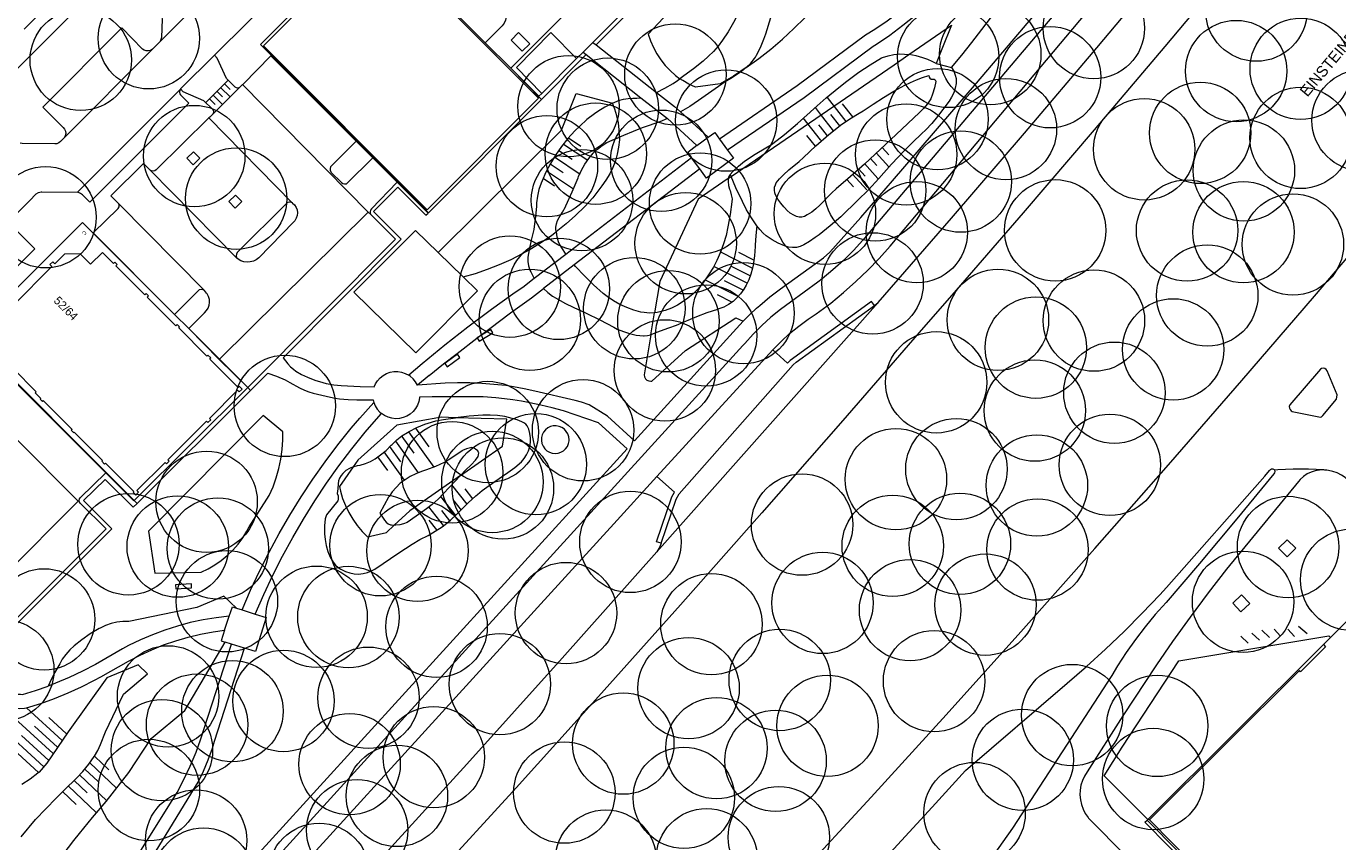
# Model space of a CAD drawing. Header units: metres. Extents: x 134994 to 136506, y 457393 to 459006.
# Tile 144 of 171: x 135737 to 135903, y 458478 to 458581. Entities that reach past the tile are written whole.
import ezdxf
from ezdxf.enums import TextEntityAlignment as Align

# ---------------------------------------------------------------- set-up
doc = ezdxf.new("R2010")
doc.units = ezdxf.units.M
for name, color, linetype, lineweight in [('B-WE-GR-BOOM-S', 250, 'Continuous', 13), ('B-WE-GW_TALUDLIJNEN', 251, 'Continuous', 5), ('B-WE-KG_BEBOUWING', 251, 'Continuous', 20), ('B-WE-KG_HUISNR', 251, 'Continuous', 5), ('B-WE-KG_ONDERGROND_REST', 251, 'Continuous', 5), ('B-WE-KG_STRAATNAAM', 251, 'Continuous', 5)]:
    doc.layers.add(name, color=color, linetype=linetype, lineweight=lineweight)
doc.styles.add('Styledgn000', font='dgn000.shx')

# ---------------------------------------------------------------- blocks, each defined once
blk = doc.blocks.new('SGR-BOOM_02')
blk.add_circle((0, 0), 6.4)

msp = doc.modelspace()

# ---------------------------------------------------------------- linework, layer by layer
at = {"layer": 'B-WE-GW_TALUDLIJNEN'}
for p, q in [((135852.32, 458576.66), (135854.29, 458576.15)), ((135840.99, 458569.36), (135838.61, 458572.39)), ((135837.72, 458570.28), (135837.09, 458571.09)), ((135839.38, 458568.17), (135837.72, 458570.28)), ((135840.17, 458568.79), (135839.03, 458570.23)), ((135841.81, 458569.93), (135840.52, 458571.57)), ((135837.72, 458567.04), (135835.55, 458569.8)), ((135837.72, 458568.66), (135837.5, 458568.94)), ((135838.61, 458567.53), (135837.72, 458568.66)), ((135805.91, 458567.28), (135807.46, 458566.24)), ((135837.09, 458566.22), (135836.02, 458567.59)), ((135837.84, 458566.89), (135837.72, 458567.04)), ((135804.68, 458565.69), (135806.36, 458564.58)), ((135805.27, 458566.5), (135808.36, 458564.45)), ((135844.75, 458565.38), (135846.35, 458563.61)), ((135845.5, 458566.04), (135846.34, 458565.12)), ((135803.61, 458564), (135805.25, 458562.91)), ((135804.12, 458564.86), (135807.36, 458562.71)), ((135843.27, 458564.03), (135844.98, 458562.15)), ((135844.01, 458564.7), (135844.86, 458563.77)), ((135802.71, 458562.2), (135804.14, 458561.24)), ((135803.14, 458563.11), (135806.53, 458560.86)), ((135826.32, 458562.67), (135826.44, 458562.39)), ((135841.04, 458562.02), (135841.89, 458561.09)), ((135841.79, 458562.69), (135843.6, 458560.7)), ((135842.53, 458563.36), (135843.38, 458562.43)), ((135829.12, 458550.83), (135825.05, 458552.87)), ((135829.31, 458551.85), (135827.41, 458552.81)), ((135828.48, 458548.91), (135824.24, 458551.04)), ((135828.85, 458549.84), (135826.51, 458551.02)), ((135827.35, 458547.24), (135823.21, 458549.33)), ((135827.97, 458548.05), (135825.61, 458549.23)), ((135826.53, 458546.53), (135824.71, 458547.45)), ((135786.59, 458530.61), (135788.28, 458528.26)), ((135784.05, 458529), (135786.94, 458524.98)), ((135784.87, 458529.59), (135786.39, 458527.47)), ((135785.68, 458530.17), (135788.88, 458525.71)), ((135782.58, 458527.62), (135785.16, 458524.04)), ((135783.32, 458528.32), (135784.7, 458526.39)), ((135781.8, 458527), (135783.04, 458525.28)), ((135793.1, 458521.01), (135791.17, 458523.48)), ((135793.82, 458521.71), (135792.85, 458522.96)), ((135790.12, 458518.32), (135788.27, 458520.7)), ((135791.68, 458519.58), (135789.8, 458521.99)), ((135792.41, 458520.27), (135791.48, 458521.47)), ((135789.28, 458517.78), (135788.32, 458519)), ((135790.92, 458518.92), (135789.9, 458520.23)), ((135739.67, 458487.85), (135732.46, 458494.46)), ((135740.81, 458489.53), (135734.51, 458495.3)), ((135741.95, 458491.18), (135737.44, 458495.32)), ((135742.52, 458492.02), (135740.28, 458494.08)), ((135741.38, 458490.35), (135738.47, 458493.02)), ((135738.98, 458487.13), (135734.8, 458490.96)), ((135740.26, 458488.67), (135736.81, 458491.83)), ((135746.07, 458489.18), (135747.87, 458487.48)), ((135744.84, 458487.59), (135746.5, 458486.02)), ((135745.46, 458488.38), (135748.84, 458485.19)), ((135743.46, 458486.14), (135745.12, 458484.57)), ((135744.17, 458486.85), (135747.62, 458483.59)), ((135742.01, 458484.76), (135743.75, 458483.12)), ((135742.73, 458485.46), (135746.31, 458482.07))]:
    msp.add_line(p, q, dxfattribs=at)
at = {"layer": 'B-WE-GW_TALUDLIJNEN', "flags": 128}
for points in [[(135828.36, 458576.15), (135828.91, 458576.7), (135829.4, 458577.3), (135829.52, 458577.46), (135829.65, 458577.7), (135830.16, 458578.7), (135830.59, 458579.73), (135830.83, 458580.39), (135832.74, 458586.62), (135833.51, 458589.2), (135834.21, 458591.91), (135838.68, 458600)], [(135830.25, 458592.51), (135829.97, 458591.15), (135829.66, 458589.81), (135829.11, 458587.75), (135828.51, 458585.7), (135828, 458584.38), (135827.42, 458583.1), (135826.76, 458581.85), (135826.05, 458580.68), (135825.35, 458579.59), (135824.81, 458578.87), (135824.21, 458578.2), (135823.58, 458577.57), (135822.9, 458576.97), (135821.71, 458576.01), (135820.48, 458575.09), (135819.98, 458574.74)], [(135854.29, 458576.15), (135855.58, 458577.73), (135856.85, 458579.33), (135858.1, 458580.94), (135859.33, 458582.57), (135860.15, 458583.7), (135860.95, 458584.86), (135862, 458586.43), (135862.62, 458587.31)], [(135854.27, 458581.52), (135853.04, 458578.49), (135852.32, 458576.66)], [(135826.32, 458562.67), (135826.66, 458563.03), (135827.37, 458563.72), (135828.14, 458564.34), (135829.47, 458565.2), (135830.84, 458566.01), (135831.54, 458566.45), (135832.82, 458567.4), (135833.19, 458567.7), (135834.84, 458569.08), (135836.43, 458570.52), (135836.92, 458570.97), (135838.46, 458572.33), (135840.05, 458573.63), (135841.05, 458574.43), (135841.24, 458574.58), (135842.59, 458575.58), (135843.99, 458576.51), (135845.43, 458577.37), (135845.56, 458577.42), (135846.27, 458577.65), (135847, 458577.8), (135847.74, 458577.88), (135848.32, 458577.85), (135848.9, 458577.79)], [(135852.32, 458576.66), (135851.82, 458576.93), (135851.3, 458577.17), (135850.66, 458577.39), (135849.79, 458577.63), (135848.9, 458577.79)], [(135828.36, 458576.15), (135828.06, 458575.9), (135827.74, 458575.66), (135826.62, 458574.91), (135825.71, 458574.33), (135822.34, 458572.01), (135821.21, 458571.25), (135820.04, 458570.56)], [(135854.29, 458576.15), (135854.55, 458575.68), (135854.75, 458575.19), (135854.85, 458574.76), (135854.88, 458574.33), (135854.86, 458574.12), (135854.75, 458573.53), (135854.56, 458572.96), (135854.29, 458572.42), (135853.96, 458571.91), (135852.5, 458569.99), (135851.79, 458569.11), (135851.02, 458568.29), (135850.48, 458567.78), (135849.4, 458566.75), (135848.34, 458565.68), (135846.7, 458563.94), (135845.1, 458562.16), (135843.79, 458560.73), (135842.42, 458559.36), (135841.75, 458558.74), (135841.01, 458558.03), (135840.28, 458557.3), (135838.95, 458556.15), (135837.56, 458555.05), (135837.05, 458554.68), (135836.36, 458554.19), (135835.63, 458553.76), (135835.18, 458553.54), (135834.69, 458553.44), (135834.2, 458553.43), (135833.7, 458553.49), (135833.23, 458553.64), (135833.2, 458553.65), (135832.39, 458553.99), (135831.61, 458554.41), (135830.86, 458554.9), (135830.48, 458555.25), (135830.08, 458555.71), (135829.7, 458556.19)], [(135831.91, 458560.68), (135831.93, 458561.03), (135832.03, 458561.36), (135832.15, 458561.59), (135832.57, 458562.12), (135833.05, 458562.6), (135833.75, 458563.23), (135835.04, 458564.29), (135835.57, 458564.78), (135837.15, 458566.26), (135838.78, 458567.68), (135839.14, 458567.99), (135840.26, 458568.86), (135841.42, 458569.67), (135842.63, 458570.41), (135843.11, 458570.68), (135844.38, 458571.55), (135845.67, 458572.39), (135847, 458573.18), (135848.36, 458573.91), (135849.1, 458574.26), (135849.86, 458574.59), (135850.62, 458574.88), (135851.41, 458575.13), (135851.44, 458574.95), (135851.54, 458574.8), (135851.7, 458574.7), (135851.88, 458574.68), (135851.93, 458574.69), (135852.09, 458574.67), (135852.21, 458574.59), (135852.28, 458574.45), (135852.29, 458574.4), (135852.12, 458573.59), (135851.88, 458572.79), (135851.65, 458572.2), (135851.23, 458571.58), (135850.75, 458571), (135850.22, 458570.49), (135847.3, 458567.69), (135843.28, 458563.97), (135841.51, 458562.38), (135839.7, 458560.83), (135839.17, 458560.35), (135837.63, 458558.78), (135837.16, 458558.3), (135836.63, 458557.89), (135836.06, 458557.54), (135835.7, 458557.36), (135835.36, 458557.28), (135835.02, 458557.28), (135834.68, 458557.36), (135834.37, 458557.51), (135834.35, 458557.53), (135833.91, 458557.78), (135833.52, 458558.1), (135833.18, 458558.48), (135833.11, 458558.57), (135832.7, 458559.03), (135832.35, 458559.55), (135832.06, 458560.1), (135831.97, 458560.33), (135831.91, 458560.68)], [(135817.02, 458573.02), (135818.09, 458573.55), (135819.11, 458574.16), (135819.65, 458574.51), (135819.98, 458574.74)], [(135811.45, 458571.65), (135812.06, 458571.92), (135812.24, 458571.99), (135812.83, 458572.16), (135813.44, 458572.26), (135814.05, 458572.27), (135814.55, 458572.28), (135815.05, 458572.34)], [(135811.45, 458571.65), (135810.51, 458571.16), (135809.61, 458570.6), (135809.2, 458570.32), (135808.24, 458569.58), (135807.33, 458568.77), (135806.72, 458568.16), (135805.84, 458567.2), (135805.03, 458566.18), (135804.28, 458565.11), (135804.26, 458565.08), (135803.62, 458564.03), (135803.06, 458562.96), (135802.57, 458561.84), (135802.45, 458561.56), (135802.18, 458560.74), (135801.99, 458559.91), (135801.88, 458559.06), (135801.85, 458558.65), (135801.75, 458557.36), (135801.58, 458556.09), (135801.51, 458555.72), (135801.17, 458554.34), (135800.93, 458553.13)], [(135818.4, 458569.7), (135817.44, 458569.3), (135816.45, 458568.97), (135816.34, 458568.94), (135815.19, 458568.55), (135814.07, 458568.09), (135812.83, 458567.56), (135812.34, 458567.37)], [(135804.33, 458555.4), (135804.3, 458555.75), (135804.31, 458555.98), (135804.38, 458556.42), (135804.52, 458556.84), (135804.74, 458557.22), (135805.15, 458557.88), (135805.52, 458558.56), (135805.58, 458558.69), (135806.38, 458560.45), (135807.11, 458562.24), (135807.17, 458562.41), (135807.54, 458563.2), (135807.97, 458563.96), (135808.47, 458564.67), (135809.04, 458565.34), (135809.46, 458565.76), (135809.57, 458565.86), (135810.14, 458566.3), (135810.75, 458566.69), (135811.4, 458567), (135812.34, 458567.37)], [(135826.07, 458562.13), (135826.05, 458561.95), (135826.05, 458561.75), (135826.1, 458561.26), (135826.24, 458560.78), (135826.31, 458560.61), (135826.45, 458560.09), (135826.56, 458559.56), (135826.54, 458559.21), (135826.33, 458557.61), (135826.04, 458556.03), (135825.8, 458554.95), (135825.49, 458553.88), (135825.11, 458552.83), (135824.65, 458551.8), (135824.2, 458550.94), (135823.6, 458549.97), (135822.94, 458549.05), (135822.26, 458548.23), (135821.65, 458547.6), (135820.98, 458547.03), (135820.27, 458546.52), (135819.65, 458546.15), (135818.9, 458545.78), (135818.11, 458545.49), (135817.43, 458545.3), (135817.1, 458545.24), (135816.77, 458545.19)], [(135826.32, 458562.67), (135826.17, 458562.41), (135826.07, 458562.13)], [(135829.7, 458556.19), (135829.02, 458557.16), (135828.4, 458558.17), (135827.86, 458559.23), (135827.05, 458560.98), (135826.44, 458562.39)], [(135804.33, 458555.4), (135804.43, 458554.79), (135804.61, 458554.21), (135804.83, 458553.73), (135805.03, 458553.38), (135805.57, 458552.57)], [(135829.7, 458556.19), (135829.55, 458554.95), (135829.48, 458553.71), (135829.47, 458553.55), (135829.38, 458552.37), (135829.21, 458551.19), (135829.15, 458550.83), (135828.95, 458550.08), (135828.69, 458549.35), (135828.35, 458548.66), (135828.04, 458548.16), (135827.63, 458547.58), (135827.18, 458547.07), (135826.68, 458546.62), (135826.12, 458546.24), (135825.52, 458545.92), (135824.89, 458545.67), (135824.73, 458545.62), (135823.39, 458545.2), (135822.08, 458544.69), (135820.48, 458543.99), (135819.51, 458543.6), (135818.54, 458543.23), (135817.01, 458542.69), (135816.31, 458542.41)], [(135800.93, 458553.13), (135800.77, 458552.22), (135800.78, 458551.66), (135800.87, 458551.1), (135801.04, 458550.56), (135801.13, 458550.35), (135801.57, 458549.51)], [(135816.77, 458545.19), (135816.12, 458545.16), (135815.47, 458545.21), (135815.05, 458545.29), (135814.14, 458545.53), (135813.26, 458545.84), (135812.4, 458546.23), (135811.58, 458546.7), (135810.8, 458547.23), (135810.28, 458547.64), (135809.07, 458548.71), (135807.91, 458549.84), (135806.81, 458551.03), (135806.63, 458551.23)], [(135802.76, 458548.26), (135803.31, 458547.77), (135803.9, 458547.31), (135804.33, 458547.04), (135805.44, 458546.41), (135806.59, 458545.86), (135808.13, 458545.15), (135809.88, 458544.29), (135811.61, 458543.37), (135812.06, 458543.13), (135812.83, 458542.81), (135813.62, 458542.56), (135814.44, 458542.38), (135814.9, 458542.32), (135815.37, 458542.28), (135815.44, 458542.28), (135815.88, 458542.31), (135816.31, 458542.41)], [(135778.7, 458525.75), (135778.23, 458525.54), (135777.79, 458525.26), (135777.41, 458524.92), (135777.18, 458524.66), (135776.98, 458524.33), (135776.86, 458523.98), (135776.8, 458523.6), (135776.78, 458522.97), (135776.71, 458522.39), (135776.8, 458522.06), (135776.8, 458521.72), (135776.8, 458521.66), (135776.78, 458521.43), (135775.36, 458519.67), (135775.25, 458519.42), (135775.19, 458519.16), (135775.11, 458518.29), (135775.1, 458517.42), (135775.11, 458517.28), (135775.17, 458516.58), (135775.31, 458515.81), (135775.52, 458515.06), (135775.82, 458514.34), (135775.93, 458514.11), (135776.17, 458513.7), (135776.48, 458513.32), (135776.8, 458513.04), (135777.17, 458512.82), (135777.25, 458512.79), (135777.75, 458512.53), (135778.28, 458512.34), (135778.83, 458512.24), (135779.4, 458512.21), (135779.96, 458512.26), (135780.51, 458512.4), (135781.03, 458512.6), (135781.46, 458512.84), (135784.48, 458514.89), (135786.16, 458515.96), (135787.15, 458516.55), (135788.17, 458517.09), (135789.08, 458517.6), (135789.95, 458518.17), (135790.13, 458518.3), (135791, 458519), (135791.82, 458519.77), (135792.3, 458520.26), (135793.22, 458521.2), (135794.2, 458522.09), (135794.41, 458522.26), (135795.02, 458522.74), (135796.61, 458523.91), (135798.23, 458525.03), (135799.11, 458525.67), (135799.95, 458526.37), (135800.32, 458526.79), (135800.62, 458527.26), (135800.86, 458527.76), (135801.02, 458528.29), (135801.11, 458528.84), (135801.11, 458529.4), (135801.04, 458529.96), (135800.89, 458530.49), (135800.7, 458530.92), (135800.52, 458531.11), (135800.28, 458531.28), (135800.02, 458531.42), (135799.41, 458531.66), (135798.78, 458531.85), (135797.87, 458532.08), (135796.94, 458532.22), (135796.01, 458532.28), (135795.09, 458532.27), (135793.36, 458532.14), (135791.63, 458531.94)], [(135778.7, 458525.75), (135779.26, 458525.9), (135779.59, 458525.97), (135780.26, 458526.16), (135780.9, 458526.43), (135781.51, 458526.77), (135782.18, 458527.24), (135782.87, 458527.82), (135783.51, 458528.46), (135783.63, 458528.58), (135784.22, 458529.15), (135784.87, 458529.65), (135785.57, 458530.09), (135785.77, 458530.21), (135786.76, 458530.7), (135787.77, 458531.11), (135788.2, 458531.27), (135789.15, 458531.54), (135790.12, 458531.73), (135791.63, 458531.94)], [(135792.25, 458524.66), (135792.89, 458525.31), (135793.62, 458525.99), (135794.17, 458526.58), (135794.48, 458527.05), (135794.56, 458527.27), (135794.57, 458527.5), (135794.56, 458527.56), (135794.44, 458527.77), (135794.18, 458527.99), (135793.89, 458528.15), (135793.7, 458528.17), (135793.52, 458528.15), (135793.01, 458528.01), (135792.54, 458527.79), (135792.47, 458527.75), (135790.8, 458526.64), (135790.22, 458526.3), (135789.11, 458525.78), (135787.98, 458525.35), (135787.36, 458525.14), (135786.62, 458524.87), (135785.92, 458524.53), (135785.26, 458524.12), (135784.66, 458523.66), (135784.13, 458523.15), (135783.65, 458522.59), (135783.24, 458521.98), (135783.19, 458521.9), (135782.07, 458519.89), (135782.66, 458519), (135782.87, 458518.75), (135783.14, 458518.56), (135783.44, 458518.44), (135783.55, 458518.41), (135783.9, 458518.38)], [(135792.25, 458524.66), (135790.13, 458522.36), (135789.44, 458521.65), (135788.69, 458520.99), (135787.96, 458520.45), (135786.95, 458519.73), (135785.95, 458519), (135785.54, 458518.73), (135785.08, 458518.53), (135784.6, 458518.41), (135784.11, 458518.37), (135783.95, 458518.37), (135783.9, 458518.38)], [(135763.99, 458507.91), (135762.38, 458509.41), (135758.96, 458507.99), (135750.37, 458506.21), (135749.62, 458506.21), (135748.88, 458506.12), (135748.15, 458505.95), (135747.45, 458505.71), (135746.77, 458505.39), (135746.64, 458505.32), (135745.52, 458504.65), (135744.45, 458503.91), (135743.49, 458503.16), (135742.92, 458502.64), (135742.42, 458502.06), (135741.97, 458501.44), (135741.66, 458500.89), (135741, 458499.72), (135740.4, 458498.53), (135740.18, 458498.05)], [(135731.72, 458469.7), (135733.3, 458469.83), (135734.05, 458469.94), (135734.78, 458470.13), (135735.49, 458470.4), (135735.89, 458470.59), (135736.64, 458471.02), (135737.34, 458471.52), (135737.99, 458472.08), (135738.59, 458472.7), (135738.87, 458473.03), (135739.93, 458474.22), (135741.1, 458475.67), (135742.09, 458476.81), (135743.45, 458478.56), (135744.14, 458479.43), (135745.81, 458481.47), (135747.5, 458483.49), (135750.38, 458487.17), (135753.22, 458491.45), (135757.45, 458494.99), (135762.55, 458503.61)], [(135736.78, 458479.04), (135738.6, 458481.21), (135741.21, 458483.93), (135742.24, 458484.98), (135743.76, 458486.42), (135744.57, 458487.28), (135745.32, 458488.19), (135746.01, 458489.15), (135746.04, 458489.2), (135746.46, 458489.92), (135746.81, 458490.67), (135747.44, 458492.27), (135749.7, 458497.05), (135752.73, 458499.6), (135751.56, 458500.74), (135747.6, 458499.11), (135745.16, 458495.71), (135742.74, 458492.29), (135740.04, 458488.34), (135739.08, 458487.19), (135738.9, 458487.05), (135737.92, 458486.3), (135736.89, 458485.63)]]:
    msp.add_lwpolyline(points, dxfattribs=at)
at = {"layer": 'B-WE-KG_BEBOUWING', "flags": 128}
for points in [[(135792.98, 458581.68), (135795.38, 458579.29), (135798.61, 458576.06), (135802.48, 458572.13), (135788.22, 458557.83), (135767.01, 458579.06), (135771.33, 458583.38), (135776.91, 458588.97), (135781.29, 458593.34), (135782.64, 458592.02)], [(135751.07, 458521.5), (135730.23, 458542.33), (135744.52, 458556.59), (135756.16, 458544.98), (135757.95, 458543.2), (135761.8, 458539.29), (135765.39, 458535.75), (135765.74, 458535.36), (135751.43, 458521.13)]]:
    msp.add_lwpolyline(points, close=True, dxfattribs=at)
for points in [[(135767.38, 458578.89), (135781.44, 458592.95), (135802.12, 458572.29), (135788.07, 458558.2), (135767.38, 458578.89)], [(135737.2, 458591.5), (135737.48, 458591.28), (135737.7, 458591.01), (135737.85, 458590.69), (135737.92, 458590.35), (135737.92, 458590), (135737.84, 458589.65), (135737.68, 458589.34), (135737.5, 458589.11), (135741.33, 458585.19), (135737.15, 458581.01)], [(135798.66, 458579.62), (135799.61, 458580.56), (135801.02, 458579.16), (135800.07, 458578.22), (135798.66, 458579.62)], [(135735.76, 458538.14), (135738.68, 458535.21), (135738.57, 458535.1), (135739.29, 458534.38), (135739.19, 458534.28), (135739.47, 458534), (135739.57, 458534.1), (135743.21, 458530.46), (135743.11, 458530.36), (135743.39, 458530.08), (135743.46, 458530.13), (135747.07, 458526.54), (135746.97, 458526.45), (135747.33, 458526.09), (135747.42, 458526.19), (135751.01, 458522.62), (135750.92, 458522.54), (135751.27, 458522.18), (135751.62, 458522.53), (135751.41, 458522.75), (135754.96, 458526.29), (135755.14, 458526.11), (135755.49, 458526.47), (135755.32, 458526.64), (135760.2, 458531.51), (135760.38, 458531.33), (135760.73, 458531.68), (135760.55, 458531.86), (135764.12, 458535.41), (135764.33, 458535.2), (135764.68, 458535.55), (135764.34, 458535.9), (135764.18, 458535.74), (135760.6, 458539.35), (135760.74, 458539.49), (135760.38, 458539.84), (135760.25, 458539.71), (135756.68, 458543.31), (135756.78, 458543.42), (135756.49, 458543.71), (135756.32, 458543.54), (135752.68, 458547.18), (135752.85, 458547.35), (135752.57, 458547.62), (135752.4, 458547.45), (135748.74, 458551.11), (135748.91, 458551.28), (135748.63, 458551.57), (135748.46, 458551.4), (135747.05, 458552.81), (135745.56, 458551.33), (135744.25, 458552.64), (135742.27, 458552.61), (135741.03, 458551.38), (135740.78, 458551.63), (135740.42, 458551.28), (135740.68, 458551.02), (135735.81, 458546.15)], [(135905.73, 458507.76), (135902.15, 458504.2), (135901.24, 458503.3), (135901.52, 458503.02), (135898.36, 458499.88), (135898.21, 458500.03), (135879.26, 458481.17), (135891.1, 458469.19)], [(135890.95, 458469.04), (135878.99, 458481.15), (135879.06, 458481.22), (135901.24, 458503.3)]]:
    msp.add_lwpolyline(points, dxfattribs=at)
at = {"layer": 'B-WE-KG_ONDERGROND_REST'}
for p, q in [((135847.39, 458554.66), (135885.54, 458600)), ((135817.5, 458594.99), (135798.61, 458576.06)), ((135754.31, 458579.42), (135758.79, 458583.89)), ((135848.9, 458577.79), (135854.27, 458581.52)), ((135742.2, 458567.26), (135753.37, 458578.46)), ((135807.74, 458578.1), (135808.98, 458579.33)), ((135808.98, 458579.33), (135809.39, 458579.02)), ((135809.39, 458579.02), (135817.02, 458573.02)), ((135761.19, 458577.71), (135756.92, 458573.45)), ((135768.32, 458577.64), (135764.81, 458574.07)), ((135779.1, 458566.86), (135768.32, 458577.64)), ((135779.1, 458566.86), (135768.32, 458577.64)), ((135779.1, 458566.86), (135768.32, 458577.64)), ((135802.48, 458572.13), (135808.15, 458577.78)), ((135802.55, 458572.89), (135806.92, 458577.28)), ((135806.92, 458577.28), (135807.74, 458578.1)), ((135807.74, 458578.1), (135808.15, 458577.78)), ((135808.15, 458577.78), (135815.05, 458572.34)), ((135798.61, 458576.06), (135802.17, 458572.52)), ((135798.61, 458576.06), (135802.17, 458572.52)), ((135798.61, 458576.06), (135802.17, 458572.52)), ((135756.89, 458573.41), (135743.89, 458560.4)), ((135756.92, 458573.45), (135756.89, 458573.41)), ((135762.93, 458574.55), (135760.1, 458571.72)), ((135764.4, 458573.67), (135760.99, 458570.27)), ((135761.99, 458573.6), (135763.16, 458572.44)), ((135762.46, 458574.08), (135763.16, 458573.38)), ((135764.4, 458573.67), (135763.75, 458573.03)), ((135764.74, 458574), (135764.4, 458573.67)), ((135764.74, 458574), (135764.81, 458574.07)), ((135780.62, 458557.91), (135764.74, 458574)), ((135760.58, 458572.19), (135761.27, 458571.49)), ((135761.05, 458572.66), (135762.21, 458571.49)), ((135761.52, 458573.13), (135762.21, 458572.44)), ((135762.57, 458571.85), (135761.86, 458571.14)), ((135763.51, 458572.79), (135762.8, 458572.08)), ((135802.17, 458572.52), (135802.55, 458572.89)), ((135815.05, 458572.34), (135818.4, 458569.7)), ((135760.6, 458569.88), (135760.99, 458570.27)), ((135761.62, 458570.9), (135760.99, 458570.27)), ((135820.04, 458570.56), (135823.55, 458567.35)), ((135760.6, 458569.88), (135760.5, 458569.79)), ((135760.5, 458569.79), (135771.07, 458559.05)), ((135818.4, 458569.7), (135822.13, 458566.3)), ((135781.18, 458564.77), (135779.1, 458566.86)), ((135781.18, 458564.77), (135779.1, 458566.86)), ((135781.18, 458564.77), (135779.1, 458566.86)), ((135822.13, 458566.3), (135823.55, 458567.35)), ((135824.97, 458567.13), (135825.98, 458565.74)), ((135752.23, 458564.03), (135748.13, 458559.95)), ((135752.23, 458564.03), (135753.08, 458563.21)), ((135784.27, 458561.68), (135781.18, 458564.77)), ((135784.27, 458561.68), (135781.18, 458564.77)), ((135784.27, 458561.68), (135781.18, 458564.77)), ((135821.45, 458564.76), (135805.57, 458552.57)), ((135822.48, 458563.36), (135821.45, 458564.76)), ((135764.04, 458552.09), (135753.08, 458563.21)), ((135822.48, 458563.36), (135806.63, 458551.23)), ((135826.07, 458562.13), (135826.44, 458562.39)), ((135788.17, 458557.78), (135784.27, 458561.68)), ((135788.17, 458557.78), (135784.27, 458561.68)), ((135788.17, 458557.78), (135784.27, 458561.68)), ((135749.09, 458558.98), (135748.13, 458559.95)), ((135759.92, 458548), (135749.09, 458558.98)), ((135761.84, 458539.33), (135780.62, 458557.91)), ((135780.97, 458557.56), (135780.62, 458557.91)), ((135756.16, 458544.98), (135745.9, 458555.27)), ((135756.16, 458544.98), (135745.9, 458555.27)), ((135756.16, 458544.98), (135745.9, 458555.27)), ((135789.46, 458552.8), (135792.6, 458549.74)), ((135805.57, 458552.57), (135801.57, 458549.51)), ((135806.63, 458551.23), (135802.76, 458548.26)), ((135845, 458546.47), (135817.08, 458515.01)), ((135844.55, 458546.13), (135845, 458546.47)), ((135816.31, 458542.41), (135816.77, 458545.19)), ((135761.84, 458539.33), (135757.95, 458543.2)), ((135761.84, 458539.33), (135757.95, 458543.2)), ((135761.84, 458539.33), (135757.95, 458543.2)), ((135731.52, 458540.93), (135747.48, 458524.97)), ((135731.52, 458540.93), (135747.48, 458524.97)), ((135731.52, 458540.93), (135747.48, 458524.97)), ((135831.71, 458540.52), (135817.07, 458524.51)), ((135761.8, 458539.29), (135761.84, 458539.33)), ((135765.39, 458535.75), (135761.84, 458539.33)), ((135765.39, 458535.75), (135761.84, 458539.33)), ((135765.39, 458535.75), (135761.84, 458539.33)), ((135787.42, 458538.75), (135785.73, 458537.32)), ((135767.93, 458537.57), (135765.74, 458535.36)), ((135788.31, 458537.27), (135786.83, 458536.07)), ((135751.07, 458521.5), (135765.39, 458535.75)), ((135779.54, 458531.88), (135781.31, 458533.88)), ((135781.06, 458531.09), (135782.27, 458532.48)), ((135747.48, 458524.97), (135751.01, 458521.44)), ((135747.48, 458524.97), (135751.01, 458521.44)), ((135747.48, 458524.97), (135751.01, 458521.44)), ((135901.4, 458525.34), (135901.3, 458525.35)), ((135751.07, 458521.5), (135751.01, 458521.44)), ((135763.99, 458507.91), (135764.69, 458507.69)), ((135764.69, 458507.69), (135766.35, 458507.15)), ((135762.46, 458505.12), (135763.06, 458506.88)), ((135899.19, 458504.66), (135898.11, 458505.6)), ((135891.73, 458503.47), (135890.79, 458504.35)), ((135893.15, 458503.84), (135892.19, 458504.74)), ((135894.42, 458504.2), (135893.48, 458505.11)), ((135895.82, 458504.37), (135895.03, 458505.23)), ((135897.58, 458504.31), (135896.75, 458505.23)), ((135763.36, 458503.35), (135762.55, 458503.61)), ((135765, 458502.85), (135763.36, 458503.35)), ((135879.26, 458481.17), (135879.06, 458481.22))]:
    msp.add_line(p, q, dxfattribs=at)
at = {"layer": 'B-WE-KG_ONDERGROND_REST', "flags": 128}
for points in [[(135730.77, 458600), (135745.52, 458585.26), (135712.51, 458552.21), (135699.58, 458565.06)], [(135881.75, 458600), (135880.79, 458598.9), (135844.23, 458555.71), (135843.09, 458554.35), (135841.88, 458553.05), (135840.62, 458551.8), (135839.3, 458550.6), (135837.93, 458549.47), (135837.39, 458549.05), (135833.92, 458546.55), (135832.67, 458545.62), (135831.46, 458544.64), (135830.31, 458543.59), (135829.21, 458542.48), (135828.17, 458541.32), (135827.94, 458541.04), (135755.36, 458461.37), (135746.26, 458451.28), (135742.86, 458447.58)], [(135828.36, 458576.15), (135829.94, 458577.29), (135831.47, 458578.49), (135832.95, 458579.75), (135834.38, 458581.07), (135835.76, 458582.45), (135837.07, 458583.88), (135838.33, 458585.36), (135839.52, 458586.9), (135840.65, 458588.49), (135841.71, 458590.12), (135842.71, 458591.79), (135843.64, 458593.5), (135844.49, 458595.25), (135845.17, 458596.78), (135845.76, 458600)], [(135845, 458546.47), (135854.28, 458557.15), (135863.49, 458567.88), (135872.64, 458578.66), (135881.73, 458589.49), (135890.45, 458600)], [(135898.86, 458600), (135890.07, 458589.38), (135881.22, 458578.81), (135872.3, 458568.29), (135863.33, 458557.82), (135854.3, 458547.41), (135850.73, 458543.32)], [(135860.81, 458599.27), (135859.94, 458597.57), (135859, 458595.91), (135857.99, 458594.29), (135856.91, 458592.72), (135855.77, 458591.19), (135854.57, 458589.71), (135853.31, 458588.28), (135851.98, 458586.91), (135850.6, 458585.6), (135849.17, 458584.34), (135847.68, 458583.14), (135846.15, 458582.01), (135844.57, 458580.94), (135843.43, 458580.23), (135834.77, 458573.83), (135824.97, 458567.13)], [(135862.44, 458598.62), (135861.46, 458596.82), (135860.41, 458595.06), (135859.29, 458593.35), (135858.1, 458591.68), (135856.85, 458590.05), (135855.54, 458588.48), (135854.17, 458586.96), (135852.73, 458585.49), (135851.25, 458584.09), (135849.71, 458582.73), (135848.11, 458581.45), (135846.47, 458580.22), (135844.78, 458579.06), (135844.37, 458578.79), (135835.67, 458572.34), (135825.98, 458565.74)], [(135809.39, 458579.02), (135821.7, 458591.3), (135818.21, 458594.99), (135820.97, 458597.68), (135824.52, 458594.11), (135824.88, 458594.45)], [(135808.98, 458579.33), (135820.99, 458591.32), (135817.74, 458594.75)], [(135830.25, 458592.51), (135830, 458592.22), (135826.96, 458592.11), (135815.97, 458580.38), (135816.26, 458579.52), (135816.62, 458578.68), (135817.05, 458577.88), (135817.55, 458577.12), (135818.12, 458576.41), (135818.75, 458575.76), (135819.43, 458575.15), (135819.98, 458574.74)], [(135827.98, 458544.14), (135828.8, 458544.96), (135829.65, 458545.76), (135830.05, 458546.11), (135831.33, 458547.2), (135832.67, 458548.22), (135838.12, 458552.14), (135838.9, 458552.83), (135842.82, 458557.21), (135846.82, 458561.83), (135857.43, 458574.17), (135869.32, 458588.19)], [(135761.19, 458577.71), (135769.81, 458586.3), (135769.81, 458586.3)], [(135753.36, 458583.85), (135754.28, 458582.97), (135754.45, 458582.76), (135754.55, 458582.51), (135754.58, 458582.27), (135754.49, 458579.96), (135754.44, 458579.69), (135754.32, 458579.44), (135754.31, 458579.42)], [(135796.84, 458584.83), (135797.43, 458584.27), (135797.63, 458584.05), (135797.84, 458583.7), (135797.98, 458583.32), (135798.05, 458582.92), (135798.03, 458582.51), (135797.94, 458582.12), (135797.77, 458581.75), (135797.53, 458581.42), (135795.38, 458579.29)], [(135753.37, 458578.46), (135753.13, 458578.32), (135752.86, 458578.26), (135752.58, 458578.27), (135752.32, 458578.36), (135752.13, 458578.49), (135749.48, 458581.16), (135739.51, 458571.14), (135742.1, 458568.59), (135742.27, 458568.37), (135742.38, 458568.11), (135742.41, 458567.83), (135742.36, 458567.55), (135742.23, 458567.3), (135742.2, 458567.26)], [(135806.92, 458577.28), (135803.67, 458580.57), (135799.32, 458576.17), (135802.55, 458572.89)], [(135753.37, 458578.46), (135754.17, 458579.26), (135754.31, 458579.42)], [(135776.13, 458412.66), (135786.02, 458422.69), (135795.85, 458432.78), (135805.62, 458442.92), (135815.33, 458453.11), (135824.99, 458463.37), (135834.59, 458473.67), (135844.12, 458484.03), (135853.61, 458494.45), (135863.03, 458504.91), (135872.39, 458515.43), (135881.69, 458526.01), (135890.93, 458536.64), (135900.11, 458547.31), (135909.23, 458558.04), (135918.29, 458568.83), (135926.51, 458578.73)], [(135762.72, 458574.79), (135761.52, 458577.35), (135761.19, 458577.71)], [(135826.44, 458562.39), (135847.03, 458576.49), (135848.9, 458577.79)], [(135828.36, 458576.15), (135826.73, 458575.08), (135825.06, 458574.08), (135821.94, 458573.66), (135821.11, 458574.05), (135820.33, 458574.51), (135819.98, 458574.74)], [(135756.89, 458573.41), (135756.79, 458573.23), (135756.77, 458573.02), (135756.83, 458572.83), (135756.91, 458572.72), (135757.95, 458571.66), (135745.46, 458559.16), (135744.53, 458560.1), (135744.3, 458560.27), (135744.04, 458560.38), (135743.89, 458560.4)], [(135759.87, 458571.94), (135757.26, 458573.09), (135756.92, 458573.45)], [(135762.72, 458574.79), (135763.75, 458573.73), (135763.92, 458573.62), (135764.11, 458573.58), (135764.31, 458573.62), (135764.4, 458573.67)], [(135759.87, 458571.94), (135760.91, 458570.92), (135761.03, 458570.77), (135761.08, 458570.58), (135761.05, 458570.39), (135760.99, 458570.27)], [(135789.46, 458552.8), (135805.02, 458568.26), (135806.87, 458572.87), (135811.45, 458571.65)], [(135817.02, 458573.02), (135819.29, 458571.24), (135820.04, 458570.56)], [(135812.34, 458567.37), (135812.32, 458568.27), (135812.21, 458569.16), (135812.03, 458570.04), (135811.77, 458570.9), (135811.48, 458571.64), (135811.45, 458571.65)], [(135760.5, 458569.79), (135753.85, 458563.23), (135753.67, 458563.12), (135753.45, 458563.08), (135753.23, 458563.12), (135753.08, 458563.21)], [(135742.2, 458567.26), (135741.74, 458566.81), (135741.54, 458566.64), (135741.3, 458566.54), (135741.04, 458566.52), (135736.92, 458566.56), (135736.68, 458566.61)], [(135779.1, 458566.86), (135775.85, 458563.61), (135775.79, 458563.4), (135775.8, 458563.18), (135775.89, 458562.98), (135775.94, 458562.92), (135777.23, 458561.65), (135777.41, 458561.52), (135777.62, 458561.47), (135777.85, 458561.49), (135777.93, 458561.52), (135781.18, 458564.77)], [(135812.34, 458567.37), (135812.33, 458567.01), (135812.24, 458566.11), (135812.07, 458565.23), (135811.82, 458564.36), (135811.5, 458563.52), (135811.11, 458562.72), (135810.64, 458561.95), (135810.11, 458561.22), (135808.97, 458559.71), (135807.95, 458558.61), (135806.79, 458557.48), (135805.59, 458556.41), (135804.33, 458555.4)], [(135823.55, 458567.35), (135824.37, 458567.95), (135824.97, 458567.13)], [(135757.72, 458564.7), (135758.52, 458563.89), (135759.33, 458564.7), (135758.53, 458565.51), (135757.72, 458564.7)], [(135822.13, 458566.3), (135820.96, 458565.44), (135821.45, 458564.76)], [(135825.98, 458565.74), (135826.74, 458564.7), (135823.33, 458562.19), (135822.48, 458563.36)], [(135826.07, 458562.13), (135822.27, 458559.53), (135817.42, 458549.14), (135816.77, 458545.19)], [(135735.86, 458557.36), (135737.85, 458559.32), (135738.7, 458560.2), (135738.98, 458560.36), (135739.3, 458560.46), (135739.41, 458560.47), (135743.89, 458560.4)], [(135769.87, 458539.52), (135784.77, 458554.49), (135781.27, 458557.99), (135784.37, 458561.07), (135787.91, 458557.51), (135788.17, 458557.78)], [(135784.27, 458561.68), (135781.03, 458558.32), (135780.9, 458558.16), (135780.84, 458557.97), (135780.86, 458557.76), (135780.95, 458557.58), (135780.97, 458557.56)], [(135745.9, 458555.27), (135749.05, 458558.36), (135749.15, 458558.55), (135749.16, 458558.76), (135749.1, 458558.96), (135749.09, 458558.98)], [(135763.03, 458559.23), (135763.83, 458558.42), (135764.64, 458559.23), (135763.84, 458560.04), (135763.03, 458559.23)], [(135771.07, 458559.05), (135770.88, 458559.15), (135770.66, 458559.17), (135770.45, 458559.11), (135770.33, 458559.03), (135764.07, 458552.8), (135763.97, 458552.61), (135763.94, 458552.39), (135764, 458552.17), (135764.04, 458552.09)], [(135771.07, 458559.05), (135771.32, 458558.8), (135771.52, 458558.5), (135771.64, 458558.17), (135771.68, 458557.82), (135771.64, 458557.46), (135771.53, 458557.13), (135771.34, 458556.82), (135771.17, 458556.63), (135766.79, 458552.13), (135766.47, 458551.89), (135766.11, 458551.71), (135765.72, 458551.61), (135765.31, 458551.58), (135764.91, 458551.64), (135764.53, 458551.77), (135764.18, 458551.98), (135764.04, 458552.09)], [(135735.86, 458557.36), (135735.69, 458557.13), (135735.59, 458556.86), (135735.57, 458556.58), (135735.63, 458556.3), (135735.77, 458556.04), (135735.87, 458555.92), (135738.51, 458553.28), (135726.76, 458541.48), (135724.12, 458544.14), (135723.89, 458544.31), (135723.62, 458544.41), (135723.33, 458544.43), (135723.05, 458544.37), (135722.79, 458544.23), (135722.68, 458544.14)], [(135765.39, 458535.75), (135784.04, 458554.49), (135780.97, 458557.56)], [(135789.46, 458552.8), (135786.6, 458555.59), (135778.79, 458547.78), (135786.62, 458540.14), (135794.43, 458547.95), (135792.6, 458549.74)], [(135800.93, 458553.13), (135802.3, 458553.97), (135803.63, 458554.88), (135804.33, 458555.4)], [(135839.03, 458546.42), (135840.63, 458547.74), (135842.19, 458549.12), (135843.69, 458550.56), (135845.13, 458552.05), (135846.51, 458553.61), (135847.39, 458554.66)], [(135792.6, 458549.74), (135794.15, 458550.17), (135795.68, 458550.68), (135797.18, 458551.27), (135798.66, 458551.93), (135800.09, 458552.66), (135800.93, 458553.13)], [(135801.57, 458549.51), (135800.12, 458548.39), (135799.18, 458547.74), (135796.17, 458545.59), (135793.21, 458543.37), (135790.29, 458541.09), (135787.42, 458538.75)], [(135756.16, 458544.98), (135759.14, 458547.98), (135759.3, 458548.11), (135759.5, 458548.16), (135759.71, 458548.13), (135759.89, 458548.03), (135759.92, 458548)], [(135757.95, 458543.2), (135759.92, 458545.2), (135760.19, 458545.47), (135760.39, 458545.78), (135760.53, 458546.14), (135760.58, 458546.51), (135760.56, 458546.88), (135760.45, 458547.24), (135760.28, 458547.57), (135760.21, 458547.67), (135759.92, 458548)], [(135788.31, 458537.27), (135790.14, 458538.73), (135791.84, 458540.07), (135794.34, 458541.99), (135795.97, 458543.22), (135798.58, 458545.17), (135801.22, 458547.09), (135802.76, 458548.26)], [(135817.61, 458516.09), (135819.52, 458521.67), (135819.9, 458522.32), (135834.26, 458538.6), (135834.67, 458538.96), (135844.55, 458546.13)], [(135844.55, 458546.13), (135844.19, 458546.62), (135833.9, 458539.15), (135833.58, 458538.82), (135831.71, 458540.52)], [(135837.17, 458545.04), (135839.03, 458546.42)], [(135827.98, 458544.14), (135827.12, 458543.21), (135814.23, 458529.02), (135810.83, 458532.12), (135808.51, 458533.58), (135807.54, 458533.89), (135806.75, 458534.12), (135801.66, 458535.31), (135800.32, 458535.61), (135798.97, 458535.85), (135797.98, 458536), (135796.98, 458536.11), (135794.98, 458536.27), (135793.43, 458536.34), (135791.88, 458536.34), (135790.33, 458536.29), (135786.84, 458536.04), (135786.83, 458536.07)], [(135816.31, 458542.41), (135815.48, 458537.35), (135815.52, 458537.1), (135815.63, 458536.87), (135815.81, 458536.69), (135816.04, 458536.58), (135816.29, 458536.54), (135816.44, 458536.55), (135820.67, 458540.45), (135827.02, 458544.57), (135827.98, 458544.14)], [(135831.71, 458540.52), (135832.75, 458541.57), (135833.83, 458542.57), (135834.98, 458543.5), (135836.16, 458544.37), (135837.17, 458545.04)], [(135850.73, 458543.32), (135840.56, 458531.6), (135830.33, 458519.92), (135820.05, 458508.3), (135809.7, 458496.73), (135799.3, 458485.22), (135788.83, 458473.76), (135778.31, 458462.35), (135771.36, 458454.89)], [(135794.64, 458541.61), (135796.34, 458542.67), (135796.08, 458543.09), (135794.38, 458542.03), (135794.64, 458541.61)], [(135769.87, 458539.52), (135770.45, 458538.74), (135770.78, 458538.38), (135771.16, 458538.06), (135771.48, 458537.84), (135772.19, 458537.41), (135772.94, 458537.05), (135773.89, 458536.69), (135774.87, 458536.39), (135775.32, 458536.28), (135776.26, 458536.11), (135777.21, 458536.01), (135779.58, 458535.89), (135781.35, 458535.85), (135781.52, 458536.21), (135781.78, 458536.62), (135782.11, 458536.98), (135782.49, 458537.28), (135782.92, 458537.51), (135783.38, 458537.68), (135783.86, 458537.76), (135784.35, 458537.77), (135784.83, 458537.69), (135785.29, 458537.54), (135785.73, 458537.32)], [(135790.57, 458538.38), (135792.18, 458539.56), (135791.88, 458539.96), (135790.27, 458538.78), (135790.57, 458538.38)], [(135725.19, 458502.54), (135743.97, 458521.4), (135727.72, 458537.71)], [(135767.93, 458537.57), (135769.03, 458537.17), (135770.11, 458536.71), (135770.73, 458536.4), (135771.93, 458535.71), (135772.57, 458535.42), (135773.1, 458535.22), (135773.65, 458535.05), (135774.76, 458534.77), (135775.87, 458534.52), (135776.43, 458534.41), (135776.99, 458534.34), (135778.08, 458534.24), (135779.16, 458534.21), (135781.22, 458534.22), (135781.31, 458533.88)], [(135786.83, 458536.07), (135786.59, 458536.49), (135786.28, 458536.87), (135785.91, 458537.19), (135785.73, 458537.32)], [(135900.85, 458538.07), (135897.01, 458533.58)], [(135901.7, 458537.86), (135901.58, 458538.03), (135901.4, 458538.15), (135901.2, 458538.19), (135900.99, 458538.15), (135900.85, 458538.07)], [(135901.15, 458532.24), (135902.87, 458534.29), (135902.99, 458534.84), (135901.7, 458537.86)], [(135751.74, 458460.41), (135813.32, 458528), (135809.68, 458531.29), (135805.26, 458532.83), (135803.85, 458533.2), (135802.43, 458533.54), (135801.01, 458533.84), (135799.95, 458534.03), (135798.89, 458534.2), (135797.82, 458534.34), (135796.75, 458534.45), (135795.11, 458534.56), (135793.46, 458534.6), (135790.17, 458534.6), (135788.67, 458534.58), (135787.1, 458534.53), (135787.1, 458534.45), (135787, 458533.97), (135786.83, 458533.52), (135786.58, 458533.1), (135786.27, 458532.72), (135785.9, 458532.4), (135785.49, 458532.14), (135785.04, 458531.96), (135784.56, 458531.85), (135784.07, 458531.82), (135783.59, 458531.87), (135783.12, 458532), (135782.68, 458532.21), (135782.27, 458532.48)], [(135781.31, 458533.88), (135781.49, 458533.43), (135781.75, 458533.02), (135782.08, 458532.65), (135782.27, 458532.48)], [(135752.87, 458517.6), (135753.67, 458512.33), (135759.51, 458512.45), (135760.4, 458512.87), (135761.25, 458513.37), (135762.06, 458513.93), (135762.82, 458514.55), (135763.53, 458515.24), (135764.18, 458515.98), (135764.77, 458516.77), (135765.29, 458517.6), (135765.59, 458518.16), (135768.12, 458522.11), (135768.6, 458523.23), (135769, 458524.37), (135769.32, 458525.54), (135769.57, 458526.73), (135769.74, 458527.93), (135769.83, 458529.14), (135769.84, 458530.16), (135767.34, 458532.22), (135752.87, 458517.6)], [(135897.01, 458533.58), (135896.93, 458533.38), (135896.94, 458533.16), (135897.02, 458532.97), (135897.17, 458532.81), (135897.3, 458532.74)], [(135897.3, 458532.74), (135900.66, 458532.07)], [(135900.66, 458532.07), (135900.83, 458532.03), (135900.99, 458532.07), (135901.12, 458532.18), (135901.15, 458532.24)], [(135764.69, 458507.69), (135765.75, 458510.16), (135766.89, 458512.59), (135768.1, 458514.98), (135769.38, 458517.34), (135770.73, 458519.66), (135772.14, 458521.94), (135773.63, 458524.18), (135775.18, 458526.37), (135776.79, 458528.52), (135778.47, 458530.61), (135779.54, 458531.88)], [(135766.35, 458507.15), (135767.42, 458509.62), (135768.57, 458512.06), (135769.79, 458514.46), (135771.08, 458516.82), (135772.44, 458519.15), (135773.87, 458521.43), (135775.36, 458523.67), (135776.92, 458525.86), (135778.55, 458528.01), (135780.23, 458530.11), (135781.06, 458531.09)], [(135791.63, 458531.94), (135789.86, 458532), (135784.23, 458530.99), (135779.29, 458526.6), (135778.7, 458525.75)], [(135792.25, 458524.66), (135797.55, 458528.36), (135798.12, 458531.74), (135791.63, 458531.94)], [(135802.48, 458529.06), (135802.55, 458528.69), (135802.69, 458528.34), (135802.9, 458528.03), (135803.17, 458527.78), (135803.5, 458527.59), (135803.85, 458527.47), (135804.22, 458527.42), (135804.59, 458527.46), (135804.95, 458527.58), (135805.27, 458527.77), (135805.54, 458528.02), (135805.76, 458528.33), (135805.9, 458528.67), (135805.97, 458529.04), (135805.98, 458529.17), (135805.94, 458529.55), (135805.82, 458529.9), (135805.63, 458530.22), (135805.38, 458530.49), (135805.07, 458530.71), (135804.73, 458530.85), (135804.36, 458530.92), (135803.98, 458530.91), (135803.62, 458530.82), (135803.29, 458530.65), (135803, 458530.41), (135802.76, 458530.12), (135802.59, 458529.79), (135802.5, 458529.43), (135802.48, 458529.06)], [(135778.7, 458525.75), (135776.97, 458523.27), (135777.1, 458522.68), (135777.38, 458521.75), (135777.73, 458520.84), (135778.16, 458519.97), (135778.65, 458519.13), (135779.22, 458518.34), (135779.84, 458517.59), (135780.53, 458516.9), (135782.92, 458517.46), (135783.9, 458518.38)], [(135894.45, 458525.28), (135894.55, 458525.41), (135894.69, 458525.48), (135894.86, 458525.48), (135895, 458525.39), (135895.04, 458525.34)], [(135901.3, 458525.35), (135899.36, 458525.44), (135897.42, 458525.45), (135895.48, 458525.37), (135895.04, 458525.34)], [(135730.7, 458501.14), (135747.52, 458517.92), (135744.29, 458521.12), (135744.17, 458521.29), (135744.13, 458521.49), (135744.17, 458521.69), (135744.29, 458521.86), (135747.48, 458524.97)], [(135731.08, 458500.77), (135748.25, 458517.9), (135744.64, 458521.48), (135747.39, 458524.16), (135750.92, 458520.66), (135751.43, 458521.13)], [(135743.63, 458444.02), (135750.85, 458451.7), (135757.7, 458459.36), (135803.7, 458509.86), (135811.62, 458518.54), (135817.07, 458524.51)], [(135792.25, 458524.66), (135785.85, 458520.18), (135783.9, 458518.38)], [(135817.61, 458516.09), (135817.02, 458516.26), (135818.96, 458521.94), (135819.3, 458522.54), (135817.07, 458524.51)], [(135894.97, 458524.86), (135890.31, 458519.18), (135885.6, 458513.55), (135881.36, 458508.6)], [(135881.44, 458510.52), (135893.82, 458524.55), (135894.45, 458525.28)], [(135898.11, 458523.91), (135889.02, 458512.84)], [(135895.04, 458525.34), (135895.09, 458525.17), (135895.07, 458525), (135894.97, 458524.86)], [(135901.3, 458525.35), (135900.75, 458525.34), (135900.2, 458525.25), (135899.68, 458525.08), (135899.18, 458524.84), (135898.73, 458524.53), (135898.32, 458524.15), (135898.11, 458523.91)], [(135901.67, 458525.31), (135901.4, 458525.34)], [(135904.43, 458523.98), (135904, 458524.38), (135903.52, 458524.71), (135902.99, 458524.98), (135902.44, 458525.17), (135901.86, 458525.29), (135901.67, 458525.31)], [(135817.61, 458516.09), (135817.44, 458515.65), (135817.08, 458515.01)], [(135897.74, 458515.46), (135896.68, 458514.4), (135895.58, 458515.49), (135896.65, 458516.53), (135897.74, 458515.46)], [(135817.08, 458515.01), (135805.1, 458501.59), (135793.06, 458488.22), (135780.96, 458474.9), (135768.8, 458461.64), (135766.63, 458459.29)], [(135889.02, 458512.84), (135886.67, 458509.83), (135884.39, 458506.77), (135882.16, 458503.67), (135880.16, 458500.76)], [(135756.32, 458510.35), (135758.31, 458510.47), (135758.28, 458510.97), (135756.29, 458510.85), (135756.32, 458510.35)], [(135868.86, 458498.44), (135871.32, 458500.55), (135873.72, 458502.73), (135876.06, 458504.96), (135878.36, 458507.25), (135880.59, 458509.59), (135881.44, 458510.52)], [(135891.94, 458508.5), (135890.83, 458507.42), (135889.81, 458508.51), (135890.9, 458509.6), (135891.94, 458508.5)], [(135763.06, 458506.88), (135763.46, 458508.07), (135763.99, 458507.91)], [(135881.36, 458508.6), (135880.01, 458507.1), (135878.72, 458505.55), (135877.49, 458503.95), (135876.33, 458502.3), (135875.23, 458500.61), (135874.5, 458499.39)], [(135763.06, 458506.88), (135761.41, 458506.69), (135759.77, 458506.42), (135758.14, 458506.07), (135756.53, 458505.64), (135754.95, 458505.13), (135753.39, 458504.55), (135751.86, 458503.9), (135750.36, 458503.17), (135749.59, 458502.76), (135746.17, 458500.8), (135744.52, 458499.93), (135742.85, 458499.14), (135741.13, 458498.41), (135740.18, 458498.05)], [(135766.35, 458507.15), (135767.74, 458506.71), (135766.37, 458502.41), (135765, 458502.85)], [(135735.15, 458495.4), (135735.19, 458495.38), (135735.85, 458495.26), (135736.53, 458495.22), (135737.2, 458495.26), (135737.48, 458495.33), (135739.25, 458495.87), (135741, 458496.49), (135742.72, 458497.19), (135744.41, 458497.95), (135746.06, 458498.79), (135746.84, 458499.22), (135750.36, 458501.21), (135751.8, 458501.96), (135753.27, 458502.64), (135754.78, 458503.25), (135756.31, 458503.78), (135757.87, 458504.24), (135759.45, 458504.62), (135761.05, 458504.92), (135762.46, 458505.12)], [(135762.46, 458505.12), (135762.06, 458503.77), (135762.55, 458503.61)], [(135879.06, 458481.22), (135873.53, 458486.73), (135875.82, 458490.35), (135882.96, 458501.23), (135901.94, 458504.41), (135902.15, 458504.2)], [(135738.06, 458449.6), (135740.52, 458452.67), (135741.48, 458454.22), (135742.33, 458455.65), (135743.11, 458457.12), (135743.82, 458458.62), (135744.46, 458460.16), (135745.02, 458461.72), (135745.51, 458463.31), (135745.66, 458463.86), (135746.8, 458468.29), (135747.18, 458469.35), (135747.64, 458470.38), (135748.17, 458471.37), (135748.76, 458472.32), (135749.18, 458472.91), (135756.47, 458484.61), (135757.34, 458486.27), (135758.14, 458487.97), (135758.87, 458489.7), (135759.45, 458491.26), (135763.36, 458503.35)], [(135740.55, 458449.22), (135741.74, 458451.73), (135742.33, 458452.36), (135743.23, 458453.75), (135744.07, 458455.19), (135744.83, 458456.67), (135745.52, 458458.18), (135746.13, 458459.72), (135746.67, 458461.29), (135747.08, 458462.68), (135748.13, 458466.91), (135748.51, 458468.03), (135748.97, 458469.12), (135749.5, 458470.18), (135750.11, 458471.2), (135750.6, 458471.94), (135759.12, 458485.92), (135759.8, 458487.32), (135760.4, 458488.76), (135760.94, 458490.22), (135761.22, 458491.11), (135765, 458502.85)], [(135731.08, 458500.77), (135733.4, 458498.56), (135733.78, 458498.14), (135734.22, 458497.78), (135734.7, 458497.48), (135735.22, 458497.26), (135735.77, 458497.11), (135736.33, 458497.03), (135736.7, 458497.03), (135736.96, 458497), (135738.58, 458497.49), (135740.18, 458498.05)], [(135880.16, 458500.76), (135875.91, 458494.29), (135871.39, 458487.22)], [(135874.5, 458499.39), (135861.97, 458480.11)], [(135856.02, 458487.4), (135868.86, 458498.44)], [(135814.89, 458443.17), (135824.21, 458452.99), (135833.47, 458462.86), (135842.67, 458472.78), (135851.81, 458482.76), (135856.02, 458487.4)], [(135871.39, 458487.22), (135871.07, 458486.7), (135870.81, 458486.14), (135870.62, 458485.55), (135870.52, 458484.94), (135870.49, 458484.33), (135870.55, 458483.71), (135870.68, 458483.11), (135870.89, 458482.53), (135871.17, 458481.98), (135871.52, 458481.47), (135871.59, 458481.39)], [(135871.59, 458481.39), (135876.39, 458476.53)], [(135890.95, 458469.04), (135890.65, 458468.78), (135878.7, 458480.86), (135878.99, 458481.15)], [(135861.97, 458480.11), (135859.04, 458475.97), (135856.04, 458471.88), (135852.98, 458467.84), (135849.86, 458463.84), (135846.67, 458459.9), (135843.42, 458456.01), (135840.11, 458452.16), (135840.07, 458452.11)]]:
    msp.add_lwpolyline(points, dxfattribs=at)

# ---------------------------------------------------------------- block references
at = {"layer": 'B-WE-GR-BOOM-S'}
for p in [(135892.77, 458583.34), (135872.24, 458581.12), (135752.9, 458579.85), (135744.31, 458577.12), (135853.86, 458577.49), (135859.17, 458577.84), (135890.22, 458575.71), (135898.37, 458575.99), (135819.4, 458575.27), (135866.73, 458574.93), (135805.91, 458571.27), (135810.86, 458570.96), (135825.81, 458569.45), (135852.51, 458569.64), (135906.19, 458569.49), (135861.15, 458568.38), (135885.68, 458567.9), (135898.36, 458567.27), (135878.61, 458565.83), (135758.65, 458564.98), (135803.18, 458563.7), (135809.35, 458565.28), (135817.61, 458564.39), (135848.55, 458565.17), (135891.2, 458563.15), (135844.64, 458560.63), (135855.44, 458561.75), (135763.94, 458559.6), (135807.61, 458559.41), (135822.52, 458558.99), (135739.87, 458557.25), (135838.29, 458557.69), (135867.37, 458555.6), (135884.02, 458555.58), (135820.7, 458553.97), (135849.9, 458555.37), (135891.14, 458555.37), (135897.39, 458553.82), (135844.31, 458548.9), (135798.5, 458548.49), (135804.68, 458548.2), (135886.57, 458547.37), (135814.22, 458545.76), (135801.02, 458544.31), (135818.52, 458544.12), (135827.99, 458545.14), (135860.14, 458544.3), (135872.26, 458544.2), (135823.3, 458542.32), (135864.93, 458540.79), (135882.27, 458540.57), (135818.08, 458537.92), (135852.34, 458536.41), (135874.84, 458535.1), (135770.08, 458533.43), (135864.8, 458532.84), (135795.7, 458530.14), (135807.74, 458530.36), (135801.78, 458526.07), (135874.27, 458525.99), (135791.2, 458525.05), (135847.26, 458524.18), (135854.89, 458525.45), (135796.29, 458523.83), (135797.63, 458523.01), (135865.06, 458523.39), (135760.21, 458521.33), (135835.4, 458518.45), (135750.34, 458515.96), (135756.56, 458515.67), (135782.16, 458515.84), (135813.72, 458516.26), (135846.85, 458515.76), (135855.34, 458516.02), (135761.63, 458515.44), (135786.84, 458515.14), (135865.14, 458515.29), (135896.77, 458515.62), (135904.75, 458511.49), (135762.77, 458508.77), (135837.99, 458508.56), (135849.04, 458507.65), (135858.56, 458508.34), (135891.09, 458508.7), (135739.68, 458506.48), (135774.1, 458506.82), (135778.11, 458506.78), (135805.59, 458507.28), (135823.95, 458505.87), (135789.25, 458505.55), (135734.53, 458500.08), (135797.24, 458498.31), (135821.07, 458497.79), (135832.58, 458498.83), (135852.07, 458498.69), (135755.34, 458496.76), (135769.91, 458496.18), (135780.64, 458496.59), (135763.46, 458494.9), (135869.51, 458494.4), (135759, 458493.19), (135838.61, 458493.04), (135880.25, 458493.03), (135754.57, 458489.97), (135812.82, 458490.8), (135824.6, 458490.23), (135778.26, 458488.2), (135788.89, 458489.09), (135832.06, 458488.62), (135863.27, 458488.75), (135879.74, 458486.33), (135752.92, 458484.94), (135805.38, 458484.61), (135784.24, 458484.19), (135820.48, 458483.95), (135857.19, 458482.03), (135779.21, 458479.86), (135758.88, 458478.57), (135832.47, 458478.98), (135810.62, 458476.02), (135823.36, 458476.2), (135774.4, 458474.34), (135759.82, 458473.75)]:
    msp.add_blockref('SGR-BOOM_02', p, dxfattribs=at)

# ---------------------------------------------------------------- texts
at = {"layer": 'B-WE-KG_HUISNR', "style": 'Styledgn000'}
msp.add_text('C', height=0.5, rotation=225.0577, dxfattribs=at).set_placement((135744.76, 458555.26), align=Align.MIDDLE_CENTER)
at = {"layer": 'B-WE-KG_HUISNR', "linetype": 'Continuous', "style": 'Styledgn000'}
msp.add_text('52/64', height=1.054, rotation=314.9922, dxfattribs=at).set_placement((135741.19, 458547), align=Align.MIDDLE_LEFT)
at = {"layer": 'B-WE-KG_STRAATNAAM', "style": 'Styledgn000'}
msp.add_text('EINSTEINDREEF', height=1.4, rotation=50.0142, dxfattribs=at).set_placement((135899.21, 458572.36))

doc.saveas('drawing.dxf')
